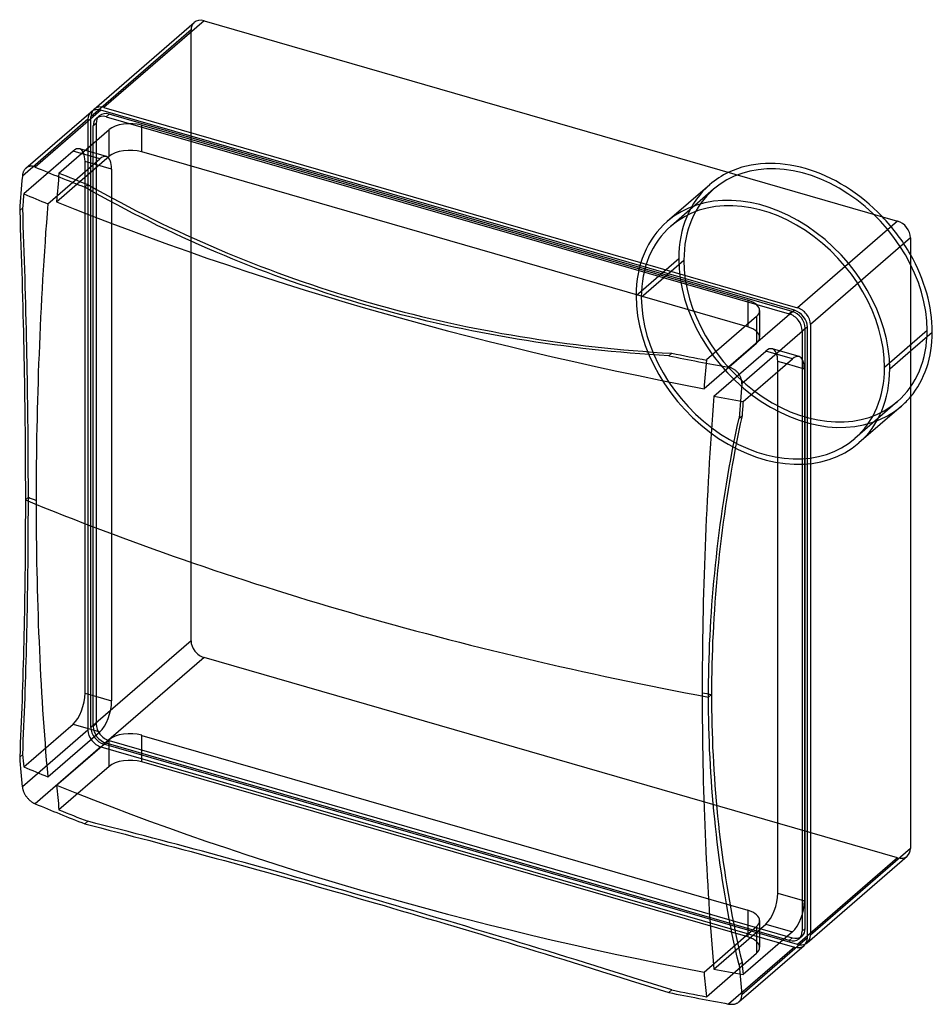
# Model space of a CAD drawing. Header units: millimetres. Extents: x -178 to 128, y -189 to 140.
import ezdxf

# ---------------------------------------------------------------- set-up
doc = ezdxf.new("R2010")
doc.units = ezdxf.units.MM
doc.layers.add('MAIN-1', color=7, linetype='Continuous')
doc.layers.add('MAIN-2', color=7, linetype='Continuous')

msp = doc.modelspace()

# ---------------------------------------------------------------- linework, layer by layer
at = {"layer": 'MAIN-1'}
for p, q in [((-152.82, 110.46), (-119.32, 139.47)), ((-116.05, 140.02), (-149.55, 111.01)), ((-116.05, 140.02), (116.05, 73.02)), ((-175.65, 90.69), (-153.82, 109.59)), ((-150.55, 110.14), (-172.57, 91.07)), ((81.55, 43.14), (-150.55, 110.14)), ((-149.55, 111.01), (82.55, 44.01)), ((-164.6, 89.07), (-147.84, 103.59)), ((-147.84, 94.67), (-147.84, 103.59)), ((-136.91, 96.13), (-136.91, 105.05)), ((-136.91, 105.05), (65.91, 46.5)), ((65.11, 37.81), (-136.91, 96.13)), ((-157.57, 86.24), (-147.84, 94.67)), ((-176.66, 89.07), (-176.71, 88.87)), ((-176.59, 89.27), (-176.66, 89.07)), ((-176.52, 89.46), (-176.59, 89.27)), ((-176.43, 89.64), (-176.52, 89.46)), ((-176.34, 89.82), (-176.43, 89.64)), ((-176.24, 89.99), (-176.34, 89.82)), ((-176.14, 90.15), (-176.24, 89.99)), ((-176.02, 90.3), (-176.14, 90.15)), ((-175.9, 90.44), (-176.02, 90.3)), ((-175.78, 90.57), (-175.9, 90.44)), ((-175.65, 90.69), (-175.78, 90.57)), ((-175.51, 90.8), (-175.65, 90.69)), ((-175.37, 90.9), (-175.51, 90.8)), ((-175.22, 90.99), (-175.37, 90.9)), ((-175.07, 91.07), (-175.22, 90.99)), ((-174.91, 91.14), (-175.07, 91.07)), ((-174.75, 91.21), (-174.91, 91.14)), ((-174.58, 91.26), (-174.75, 91.21)), ((-174.4, 91.3), (-174.58, 91.26)), ((-174.22, 91.32), (-174.4, 91.3)), ((-174.04, 91.34), (-174.22, 91.32)), ((-173.86, 91.34), (-174.04, 91.34)), ((-173.67, 91.34), (-173.86, 91.34)), ((-173.49, 91.32), (-173.67, 91.34)), ((-173.3, 91.29), (-173.49, 91.32)), ((-173.12, 91.25), (-173.3, 91.29)), ((-172.93, 91.2), (-173.12, 91.25)), ((-172.75, 91.14), (-172.93, 91.2)), ((-172.57, 91.07), (-172.75, 91.14)), ((-176.83, 88.25), (-176.85, 88.03)), ((-176.8, 88.46), (-176.83, 88.25)), ((-176.76, 88.66), (-176.8, 88.46)), ((-176.71, 88.87), (-176.76, 88.66)), ((-155.93, 84.34), (-154.93, 85.2)), ((-153.25, 82.82), (-155.93, 84.34)), ((-154.93, 85.2), (-152.25, 83.69)), ((-150.56, 81.33), (-153.25, 82.82)), ((-152.25, 83.69), (-149.56, 82.2)), ((-147.87, 79.86), (-150.56, 81.33)), ((-149.56, 82.2), (-146.86, 80.73)), ((-145.16, 78.41), (-147.87, 79.86)), ((-146.86, 80.73), (-144.16, 79.28)), ((-144.16, 79.28), (-141.44, 77.84)), ((-177.74, 76.52), (-177.63, 73.56)), ((-142.44, 76.98), (-145.16, 78.41)), ((-139.71, 75.57), (-142.44, 76.98)), ((-141.44, 77.84), (-138.71, 76.43)), ((-138.71, 76.43), (-135.97, 75.04)), ((-177.63, 73.56), (-177.53, 70.61)), ((-136.98, 74.18), (-139.71, 75.57)), ((-134.23, 72.81), (-136.98, 74.18)), ((-135.97, 75.04), (-133.23, 73.67)), ((-131.48, 71.46), (-134.23, 72.81)), ((-133.23, 73.67), (-130.48, 72.33)), ((116.05, 73.02), (82.55, 44.01)), ((-177.53, 70.61), (-177.42, 67.66)), ((-128.72, 70.13), (-131.48, 71.46)), ((-130.48, 72.33), (-127.72, 71)), ((-125.95, 68.83), (-128.72, 70.13)), ((-127.72, 71), (-124.95, 69.69)), ((-124.95, 69.69), (-122.17, 68.41)), ((-177.42, 67.66), (-177.32, 64.73)), ((-123.18, 67.54), (-125.95, 68.83)), ((-120.4, 66.28), (-123.18, 67.54)), ((-122.17, 68.41), (-119.39, 67.14)), ((-117.62, 65.04), (-120.4, 66.28)), ((-119.39, 67.14), (-116.61, 65.9)), ((-116.61, 65.9), (-113.82, 64.68)), ((120.38, 67.44), (86.88, 38.43)), ((120.38, 67.44), (120.38, -136.94)), ((-177.32, 64.73), (-177.23, 61.8)), ((-114.83, 63.82), (-117.62, 65.04)), ((-112.03, 62.62), (-114.83, 63.82)), ((-113.82, 64.68), (-111.02, 63.48)), ((-109.23, 61.44), (-112.03, 62.62)), ((-111.02, 63.48), (-108.22, 62.3)), ((-177.23, 61.8), (-177.14, 58.88)), ((-106.43, 60.29), (-109.23, 61.44)), ((-108.22, 62.3), (-105.42, 61.15)), ((-103.62, 59.15), (-106.43, 60.29)), ((-105.42, 61.15), (-102.61, 60.02)), ((-102.61, 60.02), (-99.8, 58.9)), ((-177.14, 58.88), (-177.05, 55.97)), ((-100.81, 58.04), (-103.62, 59.15)), ((-98, 56.95), (-100.81, 58.04)), ((-99.8, 58.9), (-96.99, 57.81)), ((-95.19, 55.88), (-98, 56.95)), ((-96.99, 57.81), (-94.18, 56.75)), ((-94.18, 56.75), (-91.36, 55.7)), ((-177.05, 55.97), (-176.96, 53.07)), ((-176.96, 53.07), (-176.88, 50.18)), ((-92.37, 54.84), (-95.19, 55.88)), ((-89.56, 53.81), (-92.37, 54.84)), ((-91.36, 55.7), (-88.54, 54.68)), ((-86.74, 52.81), (-89.56, 53.81)), ((-88.54, 54.68), (-85.73, 53.67)), ((-83.92, 51.83), (-86.74, 52.81)), ((-85.73, 53.67), (-82.91, 52.69)), ((-176.88, 50.18), (-176.8, 47.31)), ((-81.11, 50.87), (-83.92, 51.83)), ((-82.91, 52.69), (-80.09, 51.73)), ((-78.29, 49.94), (-81.11, 50.87)), ((-80.09, 51.73), (-77.28, 50.8)), ((-75.48, 49.02), (-78.29, 49.94)), ((-77.28, 50.8), (-74.47, 49.88)), ((-74.47, 49.88), (-71.66, 48.99)), ((-176.8, 47.31), (-176.72, 44.44)), ((-72.66, 48.13), (-75.48, 49.02)), ((-69.85, 47.25), (-72.66, 48.13)), ((-71.66, 48.99), (-68.85, 48.12)), ((-67.05, 46.4), (-69.85, 47.25)), ((-68.85, 48.12), (-66.04, 47.27)), ((-64.25, 45.57), (-67.05, 46.4)), ((-66.04, 47.27), (-63.24, 46.44)), ((-63.24, 46.44), (-60.45, 45.63)), ((65.91, 46.5), (65.91, 38.5)), ((-176.72, 44.44), (-176.65, 41.59)), ((-61.44, 44.76), (-64.25, 45.57)), ((-58.63, 43.97), (-61.44, 44.76)), ((-60.45, 45.63), (-57.63, 44.84)), ((-55.79, 43.19), (-58.63, 43.97)), ((-57.63, 44.84), (-54.79, 44.06)), ((-52.93, 42.43), (-55.79, 43.19)), ((-54.79, 44.06), (-51.94, 43.3)), ((-51.94, 43.3), (-49.07, 42.55)), ((81.55, 43.14), (59.52, 24.07)), ((-176.65, 41.59), (-176.58, 38.74)), ((-50.06, 41.68), (-52.93, 42.43)), ((-47.17, 40.95), (-50.06, 41.68)), ((-49.07, 42.55), (-46.18, 41.82)), ((-44.26, 40.24), (-47.17, 40.95)), ((-46.18, 41.82), (-43.27, 41.1)), ((-41.33, 39.54), (-44.26, 40.24)), ((-43.27, 41.1), (-40.34, 40.41)), ((-38.39, 38.85), (-41.33, 39.54)), ((-40.34, 40.41), (-37.4, 39.72)), ((-37.4, 39.72), (-34.44, 39.06)), ((68.84, 41.04), (52.08, 26.52)), ((-176.58, 38.74), (-176.51, 35.91)), ((-35.43, 38.19), (-38.39, 38.85)), ((-32.45, 37.54), (-35.43, 38.19)), ((-34.44, 39.06), (-31.47, 38.41)), ((-29.46, 36.91), (-32.45, 37.54)), ((-31.47, 38.41), (-28.47, 37.78)), ((-26.46, 36.3), (-29.46, 36.91)), ((-28.47, 37.78), (-25.47, 37.17)), ((-23.43, 35.7), (-26.46, 36.3)), ((-25.47, 37.17), (-22.45, 36.57)), ((-22.45, 36.57), (-19.41, 36)), ((85.88, 37.56), (63.91, 18.53)), ((85.88, -166.82), (85.88, 37.56)), ((86.88, 38.43), (86.88, -165.95)), ((-176.51, 35.91), (-176.44, 33.09)), ((-176.44, 33.09), (-176.38, 30.28)), ((-20.4, 35.13), (-23.43, 35.7)), ((-17.35, 34.57), (-20.4, 35.13)), ((-19.41, 36), (-16.36, 35.44)), ((-14.28, 34.03), (-17.35, 34.57)), ((-16.36, 35.44), (-13.29, 34.9)), ((-11.2, 33.51), (-14.28, 34.03)), ((-13.29, 34.9), (-10.21, 34.38)), ((-8.11, 33.01), (-11.2, 33.51)), ((-10.21, 34.38), (-7.12, 33.88)), ((-5.01, 32.53), (-8.11, 33.01)), ((-7.12, 33.88), (-4.02, 33.4)), ((-4.02, 33.4), (-0.9, 32.94)), ((120.38, 29.54), (127.7, 35.88)), ((-176.38, 30.28), (-176.33, 27.49)), ((-1.89, 32.07), (-5.01, 32.53)), ((1.23, 31.63), (-1.89, 32.07)), ((-0.9, 32.94), (2.23, 32.5)), ((4.37, 31.21), (1.23, 31.63)), ((2.23, 32.5), (5.37, 32.07)), ((7.52, 30.8), (4.37, 31.21)), ((5.37, 32.07), (8.52, 31.67)), ((10.68, 30.42), (7.52, 30.8)), ((8.52, 31.67), (11.68, 31.29)), ((13.85, 30.06), (10.68, 30.42)), ((11.68, 31.29), (14.85, 30.93)), ((17.03, 29.72), (13.85, 30.06)), ((14.85, 30.93), (18.03, 30.59)), ((20.22, 29.4), (17.03, 29.72)), ((18.03, 30.59), (21.22, 30.27)), ((21.22, 30.27), (24.42, 29.97)), ((24.42, 29.97), (27.63, 29.69)), ((27.63, 29.69), (30.85, 29.43)), ((-176.33, 27.49), (-176.27, 24.71)), ((23.42, 29.1), (20.22, 29.4)), ((26.63, 28.82), (23.42, 29.1)), ((29.85, 28.56), (26.63, 28.82)), ((33.07, 28.32), (29.85, 28.56)), ((30.85, 29.43), (34.07, 29.19)), ((36.3, 28.11), (33.07, 28.32)), ((34.07, 29.19), (37.3, 28.97)), ((39.54, 27.91), (36.3, 28.11)), ((37.3, 28.97), (40.54, 28.78)), ((40.54, 28.78), (39.54, 27.91)), ((64.37, 12.61), (80.88, 26.91)), ((-176.27, 24.71), (-176.22, 21.94)), ((59.73, 24.03), (59.52, 24.07)), ((59.93, 23.98), (59.73, 24.03)), ((60.14, 23.92), (59.93, 23.98)), ((60.35, 23.85), (60.14, 23.92)), ((60.55, 23.77), (60.35, 23.85)), ((60.76, 23.68), (60.55, 23.77)), ((60.96, 23.58), (60.76, 23.68)), ((61.16, 23.47), (60.96, 23.58)), ((61.36, 23.35), (61.16, 23.47)), ((61.55, 23.23), (61.36, 23.35)), ((61.73, 23.1), (61.55, 23.23)), ((61.91, 22.96), (61.73, 23.1)), ((84.88, 23.45), (78.88, 25.18)), ((84.88, 23.45), (84.88, -154.43)), ((-176.22, 21.94), (-176.17, 19.19)), ((62.09, 22.81), (61.91, 22.96)), ((62.25, 22.66), (62.09, 22.81)), ((62.41, 22.5), (62.25, 22.66)), ((62.57, 22.34), (62.41, 22.5)), ((62.71, 22.17), (62.57, 22.34)), ((62.84, 22), (62.71, 22.17)), ((62.97, 21.83), (62.84, 22)), ((63.09, 21.64), (62.97, 21.83)), ((63.21, 21.45), (63.09, 21.64)), ((63.32, 21.26), (63.21, 21.45)), ((63.42, 21.06), (63.32, 21.26)), ((63.51, 20.85), (63.42, 21.06)), ((63.6, 20.64), (63.51, 20.85)), ((63.67, 20.43), (63.6, 20.64)), ((63.74, 20.22), (63.67, 20.43)), ((63.79, 20.01), (63.74, 20.22)), ((63.84, 19.79), (63.79, 20.01)), ((63.87, 19.58), (63.84, 19.79)), ((75.96, -151.86), (75.96, 22.65)), ((-176.17, 19.19), (-176.13, 16.45)), ((63.9, 19.36), (63.87, 19.58)), ((63.91, 19.15), (63.9, 19.36)), ((63.92, 18.94), (63.91, 19.15)), ((63.91, 18.53), (63.92, 18.74)), ((63.92, 18.74), (63.92, 18.94)), ((-176.13, 16.45), (-176.09, 13.73)), ((-176.09, 13.73), (-176.05, 11.01)), ((-176.05, 11.01), (-176.01, 8.32)), ((-176.01, 8.32), (-175.98, 5.64)), ((62.43, 4.26), (63.02, 7.02)), ((63.02, 7.02), (64.02, 7.89)), ((64.02, 7.89), (63.43, 5.13)), ((-175.98, 5.64), (-175.95, 2.97)), ((61.86, 1.5), (62.43, 4.26)), ((63.43, 5.13), (62.86, 2.37)), ((-175.95, 2.97), (-175.93, 0.32)), ((-175.93, 0.32), (-175.91, -2.31)), ((61.3, -1.25), (61.86, 1.5)), ((62.86, 2.37), (62.3, -0.39)), ((-175.91, -2.31), (-175.89, -4.93)), ((60.77, -4.01), (61.3, -1.25)), ((61.77, -3.14), (61.25, -5.89)), ((62.3, -0.39), (61.77, -3.14)), ((-175.89, -4.93), (-175.87, -7.53)), ((60.25, -6.76), (60.77, -4.01)), ((61.25, -5.89), (60.75, -8.64)), ((-175.87, -7.53), (-175.86, -10.11)), ((59.27, -12.25), (59.75, -9.5)), ((59.75, -9.5), (60.25, -6.76)), ((60.75, -8.64), (60.27, -11.38)), ((-175.86, -10.11), (-175.85, -12.68)), ((-175.85, -12.68), (-175.84, -15.23)), ((58.8, -14.99), (59.27, -12.25)), ((60.27, -11.38), (59.8, -14.12)), ((-175.84, -15.23), (-175.83, -17.76)), ((58.36, -17.72), (58.8, -14.99)), ((59.8, -14.12), (59.36, -16.86)), ((-175.83, -17.76), (-175.83, -20.28)), ((57.93, -20.45), (58.36, -17.72)), ((58.93, -19.59), (58.51, -22.32)), ((59.36, -16.86), (58.93, -19.59)), ((-175.83, -22.78), (-175.84, -25.29)), ((-175.83, -20.28), (-175.83, -22.78)), ((57.52, -23.18), (57.93, -20.45)), ((58.51, -22.32), (58.12, -25.04)), ((-175.84, -25.29), (-175.85, -27.8)), ((56.75, -28.61), (57.12, -25.9)), ((57.12, -25.9), (57.52, -23.18)), ((58.12, -25.04), (57.74, -27.75)), ((-175.85, -27.8), (-175.86, -30.31)), ((56.39, -31.32), (56.75, -28.61)), ((57.74, -27.75), (57.39, -30.46)), ((-175.87, -32.82), (-175.89, -35.33)), ((-175.86, -30.31), (-175.87, -32.82)), ((56.05, -34.02), (56.39, -31.32)), ((57.39, -30.46), (57.04, -33.17)), ((-175.89, -35.33), (-175.91, -37.84)), ((55.72, -36.72), (56.05, -34.02)), ((56.72, -35.86), (56.41, -38.55)), ((57.04, -33.17), (56.72, -35.86)), ((-175.91, -37.84), (-175.93, -40.35)), ((55.13, -42.09), (55.42, -39.41)), ((55.42, -39.41), (55.72, -36.72)), ((56.41, -38.55), (56.13, -41.23)), ((-175.93, -40.35), (-175.95, -42.86)), ((54.86, -44.76), (55.13, -42.09)), ((56.13, -41.23), (55.85, -43.91)), ((-175.98, -45.36), (-176.01, -47.87)), ((-175.95, -42.86), (-175.98, -45.36)), ((54.6, -47.43), (54.86, -44.76)), ((55.85, -43.91), (55.6, -46.58)), ((-176.01, -47.87), (-176.05, -50.37)), ((54.36, -50.09), (54.6, -47.43)), ((55.36, -49.23), (55.14, -51.88)), ((55.6, -46.58), (55.36, -49.23)), ((-176.05, -50.37), (-176.09, -52.87)), ((54.14, -52.74), (54.36, -50.09)), ((55.14, -51.88), (54.94, -54.52)), ((-176.13, -55.36), (-176.17, -57.85)), ((-176.09, -52.87), (-176.13, -55.36)), ((53.76, -58.01), (53.94, -55.38)), ((53.94, -55.38), (54.14, -52.74)), ((54.94, -54.52), (54.76, -57.16)), ((-176.17, -57.85), (-176.22, -60.34)), ((53.59, -60.63), (53.76, -58.01)), ((54.76, -57.16), (54.59, -59.78)), ((-176.22, -60.34), (-176.27, -62.83)), ((53.44, -63.25), (53.59, -60.63)), ((54.44, -62.39), (54.3, -64.99)), ((54.59, -59.78), (54.44, -62.39)), ((-176.33, -65.3), (-176.38, -67.78)), ((-176.27, -62.83), (-176.33, -65.3)), ((53.18, -68.44), (53.3, -65.85)), ((53.3, -65.85), (53.44, -63.25)), ((54.3, -64.99), (54.18, -67.59)), ((-176.38, -67.78), (-176.44, -70.25)), ((53.08, -71.02), (53.18, -68.44)), ((54.18, -67.59), (54.08, -70.17)), ((-176.44, -70.25), (-176.51, -72.71)), ((52.99, -73.59), (53.08, -71.02)), ((54.08, -70.17), (53.99, -72.74)), ((-176.58, -75.16), (-176.65, -77.61)), ((-176.51, -72.71), (-176.58, -75.16)), ((52.92, -76.15), (52.99, -73.59)), ((53.92, -75.3), (53.87, -77.84)), ((53.99, -72.74), (53.92, -75.3)), ((-176.65, -77.61), (-176.72, -80.06)), ((52.83, -81.24), (52.87, -78.7)), ((52.87, -78.7), (52.92, -76.15)), ((53.87, -77.84), (53.83, -80.38)), ((-176.72, -80.06), (-176.8, -82.49)), ((52.81, -83.76), (52.83, -81.24)), ((53.83, -80.38), (53.81, -82.9)), ((-176.88, -84.92), (-176.96, -87.34)), ((-176.8, -82.49), (-176.88, -84.92)), ((52.8, -86.28), (52.81, -83.76)), ((53.8, -85.41), (52.8, -86.28)), ((53.81, -82.9), (53.8, -85.41)), ((53.8, -85.41), (53.81, -87.92)), ((-176.96, -87.34), (-177.05, -89.75)), ((52.81, -88.78), (52.8, -86.28)), ((52.83, -91.3), (52.81, -88.78)), ((53.81, -87.92), (53.83, -90.43)), ((-177.14, -92.15), (-177.23, -94.55)), ((-177.05, -89.75), (-177.14, -92.15)), ((52.87, -93.82), (52.83, -91.3)), ((53.83, -90.43), (53.87, -92.95)), ((-177.23, -94.55), (-177.32, -96.93)), ((52.92, -96.35), (52.87, -93.82)), ((53.87, -92.95), (53.92, -95.48)), ((53.92, -95.48), (53.99, -98.01)), ((-177.32, -96.93), (-177.42, -99.31)), ((52.99, -98.89), (52.92, -96.35)), ((53.99, -98.01), (54.08, -100.55)), ((-177.53, -101.68), (-177.63, -104.03)), ((-177.42, -99.31), (-177.53, -101.68)), ((53.08, -101.43), (52.99, -98.89)), ((53.18, -103.97), (53.08, -101.43)), ((54.08, -100.55), (54.18, -103.1)), ((-177.63, -104.03), (-177.74, -106.38)), ((53.3, -106.52), (53.18, -103.97)), ((54.18, -103.1), (54.3, -105.65)), ((53.44, -109.08), (53.3, -106.52)), ((54.3, -105.65), (54.44, -108.2)), ((54.44, -108.2), (54.59, -110.76)), ((53.59, -111.63), (53.44, -109.08)), ((53.76, -114.2), (53.59, -111.63)), ((54.59, -110.76), (54.76, -113.32)), ((53.94, -116.76), (53.76, -114.2)), ((54.76, -113.32), (54.94, -115.88)), ((-176.85, -116.35), (-176.83, -116.52)), ((-176.83, -116.52), (-176.8, -116.7)), ((-176.8, -116.7), (-176.77, -116.89)), ((-176.77, -116.89), (-176.72, -117.07)), ((-176.72, -117.07), (-176.67, -117.26)), ((-176.67, -117.26), (-176.61, -117.46)), ((-176.61, -117.46), (-176.55, -117.65)), ((-176.55, -117.65), (-176.47, -117.85)), ((-176.47, -117.85), (-176.39, -118.05)), ((-176.39, -118.05), (-176.3, -118.25)), ((-176.3, -118.25), (-176.2, -118.44)), ((-176.2, -118.44), (-176.1, -118.64)), ((54.14, -119.33), (53.94, -116.76)), ((54.94, -115.88), (55.14, -118.45)), ((55.14, -118.45), (55.36, -121.02)), ((-176.1, -118.64), (-175.99, -118.83)), ((-175.99, -118.83), (-175.87, -119.02)), ((-175.87, -119.02), (-175.75, -119.21)), ((-175.75, -119.21), (-175.63, -119.39)), ((-175.63, -119.39), (-175.5, -119.57)), ((-175.5, -119.57), (-175.37, -119.74)), ((-175.37, -119.74), (-175.23, -119.91)), ((-175.23, -119.91), (-175.09, -120.08)), ((-175.09, -120.08), (-174.94, -120.25)), ((-174.94, -120.25), (-174.79, -120.41)), ((-174.79, -120.41), (-174.63, -120.57)), ((-174.63, -120.57), (-174.46, -120.73)), ((-174.46, -120.73), (-174.3, -120.87)), ((-174.3, -120.87), (-174.13, -121.02)), ((-174.13, -121.02), (-173.96, -121.15)), ((-173.96, -121.15), (-173.78, -121.28)), ((-173.78, -121.28), (-173.61, -121.41)), ((-173.61, -121.41), (-173.43, -121.52)), ((-173.43, -121.52), (-173.26, -121.63)), ((-173.26, -121.63), (-173.08, -121.73)), ((-173.08, -121.73), (-172.91, -121.82)), ((-172.91, -121.82), (-172.74, -121.9)), ((54.36, -121.9), (54.14, -119.33)), ((55.36, -121.02), (55.6, -123.6)), ((-172.74, -121.9), (-172.57, -121.97)), ((54.6, -124.47), (54.36, -121.9)), ((54.86, -127.05), (54.6, -124.47)), ((55.6, -123.6), (55.85, -126.17)), ((55.13, -129.62), (54.86, -127.05)), ((55.85, -126.17), (56.13, -128.75)), ((-155.93, -128.71), (-153.25, -129.39)), ((-153.25, -129.39), (-150.56, -130.07)), ((-150.56, -130.07), (-147.87, -130.77)), ((-147.87, -130.77), (-145.16, -131.47)), ((-145.16, -131.47), (-142.44, -132.17)), ((55.42, -132.2), (55.13, -129.62)), ((56.13, -128.75), (56.41, -131.33)), ((56.41, -131.33), (56.72, -133.91)), ((-142.44, -132.17), (-139.71, -132.88)), ((-139.71, -132.88), (-136.98, -133.59)), ((-136.98, -133.59), (-134.23, -134.31)), ((-134.23, -134.31), (-131.48, -135.04)), ((-131.48, -135.04), (-128.72, -135.77)), ((55.72, -134.78), (55.42, -132.2)), ((56.05, -137.36), (55.72, -134.78)), ((56.72, -133.91), (57.04, -136.48)), ((-128.72, -135.77), (-125.95, -136.5)), ((-125.95, -136.5), (-123.18, -137.24)), ((-123.18, -137.24), (-120.4, -137.98)), ((-120.4, -137.98), (-117.62, -138.73)), ((56.39, -139.94), (56.05, -137.36)), ((57.04, -136.48), (57.39, -139.06)), ((120.38, -136.94), (86.88, -165.95)), ((-117.62, -138.73), (-114.83, -139.48)), ((-114.83, -139.48), (-112.03, -140.24)), ((-112.03, -140.24), (-109.23, -141)), ((-109.23, -141), (-106.43, -141.76)), ((56.75, -142.52), (56.39, -139.94)), ((57.39, -139.06), (57.74, -141.64)), ((57.74, -141.64), (58.12, -144.22)), ((85.82, -168.48), (119.32, -139.47)), ((-106.43, -141.76), (-103.62, -142.53)), ((-103.62, -142.53), (-100.81, -143.31)), ((-100.81, -143.31), (-98, -144.08)), ((-98, -144.08), (-95.19, -144.86)), ((-95.19, -144.86), (-92.37, -145.64)), ((57.12, -145.1), (56.75, -142.52)), ((58.12, -144.22), (58.51, -146.8)), ((-92.37, -145.64), (-89.56, -146.43)), ((-89.56, -146.43), (-86.74, -147.22)), ((-86.74, -147.22), (-83.92, -148.01)), ((-83.92, -148.01), (-81.11, -148.8)), ((57.52, -147.67), (57.12, -145.1)), ((57.93, -150.25), (57.52, -147.67)), ((58.51, -146.8), (58.93, -149.38)), ((-81.11, -148.8), (-78.29, -149.6)), ((-78.29, -149.6), (-75.48, -150.4)), ((-75.48, -150.4), (-72.66, -151.2)), ((-72.66, -151.2), (-69.85, -152)), ((58.36, -152.82), (57.93, -150.25)), ((58.93, -149.38), (59.36, -151.95)), ((-69.85, -152), (-67.05, -152.81)), ((-67.05, -152.81), (-64.25, -153.62)), ((-64.25, -153.62), (-61.44, -154.42)), ((-61.44, -154.42), (-58.63, -155.24)), ((58.8, -155.4), (58.36, -152.82)), ((59.36, -151.95), (59.8, -154.53)), ((59.8, -154.53), (60.27, -157.1)), ((75.96, -151.86), (84.88, -154.43)), ((-58.63, -155.24), (-55.79, -156.06)), ((-55.79, -156.06), (-52.93, -156.9)), ((-52.93, -156.9), (-50.06, -157.74)), ((-50.06, -157.74), (-47.17, -158.58)), ((59.27, -157.97), (58.8, -155.4)), ((59.75, -160.54), (59.27, -157.97)), ((60.27, -157.1), (60.75, -159.67)), ((-47.17, -158.58), (-44.26, -159.44)), ((-44.26, -159.44), (-41.33, -160.3)), ((-41.33, -160.3), (-38.39, -161.18)), ((-38.39, -161.18), (-35.43, -162.05)), ((60.25, -163.1), (59.75, -160.54)), ((60.75, -159.67), (61.25, -162.23)), ((-35.43, -162.05), (-32.45, -162.94)), ((-32.45, -162.94), (-29.46, -163.83)), ((-29.46, -163.83), (-26.46, -164.74)), ((60.77, -165.67), (60.25, -163.1)), ((61.25, -162.23), (61.77, -164.8)), ((62.9, -170.1), (71.96, -162.25)), ((71.96, -162.25), (80.88, -164.83)), ((-26.46, -164.74), (-23.43, -165.64)), ((-23.43, -165.64), (-20.4, -166.56)), ((-20.4, -166.56), (-17.35, -167.48)), ((-17.35, -167.48), (-14.28, -168.41)), ((61.3, -168.22), (60.77, -165.67)), ((61.77, -164.8), (62.3, -167.36)), ((62.3, -167.36), (62.86, -169.91)), ((85.88, -166.82), (63.91, -185.85)), ((80.88, -164.83), (64.37, -179.12)), ((-14.28, -168.41), (-11.2, -169.35)), ((-11.2, -169.35), (-8.11, -170.29)), ((-8.11, -170.29), (-5.01, -171.24)), ((-5.01, -171.24), (-1.89, -172.19)), ((61.86, -170.78), (61.3, -168.22)), ((62.43, -173.33), (61.86, -170.78)), ((62.86, -169.91), (63.43, -172.46)), ((62.99, -188.25), (84.82, -169.35)), ((-1.89, -172.19), (1.23, -173.15)), ((1.23, -173.15), (4.37, -174.12)), ((4.37, -174.12), (7.52, -175.1)), ((63.02, -175.88), (62.43, -173.33)), ((63.43, -172.46), (64.02, -175.01)), ((7.52, -175.1), (10.68, -176.08)), ((10.68, -176.08), (13.85, -177.06)), ((13.85, -177.06), (17.03, -178.05)), ((64.02, -175.01), (63.02, -175.88)), ((17.03, -178.05), (20.22, -179.05)), ((20.22, -179.05), (23.42, -180.05)), ((23.42, -180.05), (26.63, -181.06)), ((26.63, -181.06), (29.85, -182.07)), ((29.85, -182.07), (33.07, -183.09)), ((33.07, -183.09), (36.3, -184.11)), ((36.3, -184.11), (39.54, -185.13)), ((63.35, -187.88), (63.46, -187.73)), ((63.46, -187.73), (63.55, -187.58)), ((63.55, -187.58), (63.63, -187.43)), ((63.63, -187.43), (63.71, -187.27)), ((63.71, -187.27), (63.77, -187.1)), ((63.77, -187.1), (63.82, -186.93)), ((63.82, -186.93), (63.86, -186.75)), ((63.86, -186.75), (63.89, -186.57)), ((63.89, -186.57), (63.91, -186.39)), ((63.92, -186.03), (63.91, -185.85)), ((63.91, -186.39), (63.92, -186.21)), ((63.92, -186.21), (63.92, -186.03)), ((59.52, -188.97), (59.74, -189.01)), ((59.74, -189.01), (59.96, -189.04)), ((59.96, -189.04), (60.18, -189.06)), ((60.18, -189.06), (60.4, -189.07)), ((60.4, -189.07), (60.62, -189.07)), ((60.62, -189.07), (60.84, -189.06)), ((60.84, -189.06), (61.05, -189.04)), ((61.05, -189.04), (61.26, -189.01)), ((61.26, -189.01), (61.47, -188.98)), ((61.47, -188.98), (61.67, -188.93)), ((61.67, -188.93), (61.86, -188.87)), ((61.86, -188.87), (62.05, -188.81)), ((62.05, -188.81), (62.22, -188.73)), ((62.22, -188.73), (62.39, -188.65)), ((62.39, -188.65), (62.56, -188.56)), ((62.56, -188.56), (62.71, -188.47)), ((62.71, -188.47), (62.85, -188.37)), ((62.85, -188.37), (62.99, -188.26)), ((62.99, -188.26), (63.12, -188.14)), ((63.12, -188.14), (63.24, -188.01)), ((63.24, -188.01), (63.35, -187.88))]:
    msp.add_line(p, q, dxfattribs=at)
for centre, major_axis, ratio, start_param, end_param in [((-116.05, 135.69), (-3.27, 3.78), 0.75, -0.857072, 0.000079), ((-150.55, 105.81), (-3.27, 3.78), 0.75, -0.857072, 0.000079), ((-149.55, 106.68), (3.27, -3.78), 0.75, -3.141514, -2.964281), ((-149.55, 106.68), (3.27, -3.78), 0.75, 2.284521, 3.141672), ((-140.91, 101.59), (-8, 0), 0.5, -2.094395, -0.523599), ((-140.91, 92.67), (-8, 0), 0.5, -2.094395, -0.523599), ((85.26, 48.13), (32.08, -37.04), 0.75, 1.634247, 2.934794), ((333, 394.91), (-790.49, 0), 0.5, 0.876859, 0.903943), ((334, 395.77), (-790.49, 0), 0.5, 0.888273, 0.903943), ((212.62, 323.14), (-218.51, -756.92), 0.433013, -1.133138, -1.117235), ((116.05, 68.69), (-3.27, 3.78), 0.75, -2.427868, -0.857072), ((85.26, 48.13), (32.08, -37.04), 0.75, 0.713724, 1.309952), ((61.91, 43.04), (-8, 0), 0.5, 3.141499, 4.18879), ((61.91, 43.04), (-8, 0), 0.5, 2.617994, 3.141499), ((81.55, 38.81), (-3.27, 3.78), 0.75, -2.427868, -0.857072), ((82.55, 39.68), (3.27, -3.78), 0.75, 0.713724, 2.284521), ((85.26, 48.13), (32.08, -37.04), 0.75, 0.117472, 0.713724), ((333, 394.91), (-790.49, 0), 0.5, 1.190452, 1.217536), ((334, 395.77), (-790.49, 0), 0.5, 1.190452, 1.206122), ((80.88, 19.98), (2.22, 7.69), 0.433013, 0.000007, 0.588003), ((80.88, 19.98), (2.22, 7.69), 0.433013, -0.982794, 0.000007), ((453.38, 253.64), (218.51, 756.92), 0.433013, 2.008455, 2.024358), ((454.38, 254.5), (218.51, 756.92), 0.433013, 2.01782, 2.024358), ((333, 288.39), (-800, 0), 0.5, 0.88144, 1.047198), ((333, 288.39), (-800, 0), 0.5, 1.047198, 1.212956), ((212.62, 323.14), (-218.51, -756.92), 0.433013, -0.848353, -0.83245), ((333, 181.87), (790.49, 0), 0.5, -2.264733, -2.237649), ((116.05, -135.69), (-3.27, 3.78), 0.75, -3.141514, -2.427868), ((71.96, -155.32), (2.22, 7.69), 0.433013, -2.55359, -0.982794), ((80.88, -157.9), (2.22, 7.69), 0.433013, -2.55359, -0.982794), ((81.55, -165.57), (-3.27, 3.78), 0.75, -3.141514, -2.427868), ((82.55, -164.7), (3.27, -3.78), 0.75, 0.000079, 0.713724), ((82.55, -164.7), (3.27, -3.78), 0.75, -0.177311, 0.000079), ((453.38, 253.64), (218.51, 756.92), 0.433013, 2.29324, 2.309143), ((454.38, 254.5), (218.51, 756.92), 0.433013, 2.29324, 2.299778), ((333, 181.87), (790.49, 0), 0.5, -1.951141, -1.924057)]:
    msp.add_ellipse(centre, major_axis=major_axis, ratio=ratio, start_param=start_param, end_param=end_param, dxfattribs=at)
at = {"layer": 'MAIN-2'}
for p, q in [((-120.38, 136.94), (-153.88, 107.93)), ((-120.38, -67.44), (-120.38, 136.94)), ((-147.82, 108.78), (-148.82, 107.91)), ((80.82, 42.78), (-147.82, 108.78)), ((-154.88, 107.06), (-176.85, 88.03)), ((-154.88, 107.06), (-154.88, -97.32)), ((-153.88, -96.45), (-153.88, 107.93)), ((-152.15, 105.7), (-153.15, 104.83)), ((-152.15, 105.7), (-152.15, -95.22)), ((-152.09, 107.36), (-151.09, 108.23)), ((-148.82, 107.91), (79.82, 41.91)), ((-153.15, -96.09), (-153.15, 104.83)), ((-159.88, 96.41), (-176.39, 82.11)), ((-150.96, 93.84), (-159.88, 96.41)), ((-148.74, 94.59), (-157.66, 97.17)), ((-168.35, 78.78), (-150.96, 93.84)), ((-146.96, 90.37), (-155.88, 92.95)), ((-155.88, -84.93), (-155.88, 92.95)), ((-146.96, 90.37), (-146.96, -87.51)), ((-165.38, 79.48), (-157.57, 86.24)), ((53.19, 85.17), (38.94, 72.83)), ((54.5, 83.66), (40.25, 71.32)), ((-176.74, 77.39), (-177.74, 76.52)), ((-176.63, 74.43), (-176.74, 77.39)), ((-176.53, 71.47), (-176.63, 74.43)), ((-176.42, 68.53), (-176.53, 71.47)), ((-176.32, 65.59), (-176.42, 68.53)), ((-176.23, 62.66), (-176.32, 65.59)), ((-176.14, 59.74), (-176.23, 62.66)), ((-176.05, 56.83), (-176.14, 59.74)), ((42.83, 60.38), (28.58, 48.04)), ((30.31, 47.54), (44.56, 59.88)), ((-175.96, 53.93), (-176.05, 56.83)), ((-175.88, 51.04), (-175.96, 53.93)), ((-175.8, 48.17), (-175.88, 51.04)), ((-175.72, 45.3), (-175.8, 48.17)), ((-175.65, 42.44), (-175.72, 45.3)), ((69.91, 43.04), (69.91, 34.12)), ((-175.58, 39.6), (-175.65, 42.44)), ((-175.51, 36.77), (-175.58, 39.6)), ((68.84, 41.04), (68.84, 32.12)), ((80.82, 42.78), (79.82, 41.91)), ((-175.44, 33.95), (-175.51, 36.77)), ((65.91, 37.58), (65.11, 37.81)), ((65.91, 38.5), (65.91, 37.58)), ((85.15, 37.2), (84.15, 36.33)), ((84.15, 36.33), (84.15, -164.59)), ((85.15, -163.72), (85.15, 37.2)), ((125.97, 36.38), (111.72, 24.04)), ((-175.38, 31.14), (-175.44, 33.95)), ((-175.33, 28.35), (-175.38, 31.14)), ((51.3, 16.93), (68.84, 32.12)), ((83.1, 27.67), (74.18, 30.24)), ((-175.27, 25.56), (-175.33, 28.35)), ((54.57, 14.43), (71.96, 29.49)), ((80.88, 26.91), (71.96, 29.49)), ((113.45, 23.54), (120.38, 29.54)), ((-175.22, 22.8), (-175.27, 25.56)), ((78.88, 25.18), (75.96, 26.02)), ((75.96, 22.65), (75.96, 26.02)), ((-175.17, 20.04), (-175.22, 22.8)), ((-175.13, 17.3), (-175.17, 20.04)), ((-175.09, 14.58), (-175.13, 17.3)), ((-175.05, 11.87), (-175.09, 14.58)), ((-175.01, 9.17), (-175.05, 11.87)), ((116.03, 12.6), (101.78, 0.26)), ((117.34, 11.09), (103.09, -1.25)), ((-174.98, 6.49), (-175.01, 9.17)), ((-174.95, 3.83), (-174.98, 6.49)), ((-174.93, 1.18), (-174.95, 3.83)), ((-174.91, -1.45), (-174.93, 1.18)), ((-174.89, -4.07), (-174.91, -1.45)), ((-174.87, -6.67), (-174.89, -4.07)), ((-174.86, -9.25), (-174.87, -6.67)), ((-174.85, -11.82), (-174.86, -9.25)), ((-174.84, -14.37), (-174.85, -11.82)), ((-174.83, -16.9), (-174.84, -14.37)), ((-174.83, -19.41), (-175.83, -20.28)), ((-174.83, -19.41), (-174.83, -16.9)), ((-174.83, -21.91), (-174.83, -19.41)), ((-174.84, -24.42), (-174.83, -21.91)), ((-174.85, -26.93), (-174.84, -24.42)), ((-174.87, -31.95), (-174.86, -29.44)), ((-174.86, -29.44), (-174.85, -26.93)), ((-174.89, -34.46), (-174.87, -31.95)), ((-174.91, -36.96), (-174.89, -34.46)), ((-174.95, -41.98), (-174.93, -39.47)), ((-174.93, -39.47), (-174.91, -36.96)), ((-174.98, -44.49), (-174.95, -41.98)), ((-175.01, -46.99), (-174.98, -44.49)), ((-175.05, -49.49), (-175.01, -46.99)), ((-175.13, -54.49), (-175.09, -51.99)), ((-175.09, -51.99), (-175.05, -49.49)), ((-175.17, -56.98), (-175.13, -54.49)), ((-175.22, -59.47), (-175.17, -56.98)), ((-175.33, -64.43), (-175.27, -61.95)), ((-175.27, -61.95), (-175.22, -59.47)), ((-175.38, -66.9), (-175.33, -64.43)), ((-175.44, -69.37), (-175.38, -66.9)), ((-120.38, -67.44), (-153.88, -96.45)), ((-175.58, -74.29), (-175.51, -71.83)), ((-175.51, -71.83), (-175.44, -69.37)), ((-175.65, -76.74), (-175.58, -74.29)), ((-116.05, -73.02), (-149.55, -102.03)), ((116.05, -140.02), (-116.05, -73.02)), ((-175.72, -79.18), (-175.65, -76.74)), ((-175.88, -84.05), (-175.8, -81.62)), ((-175.8, -81.62), (-175.72, -79.18)), ((-175.96, -86.47), (-175.88, -84.05)), ((-155.88, -84.93), (-146.96, -87.51)), ((-176.14, -91.29), (-176.05, -88.88)), ((-176.05, -88.88), (-175.96, -86.47)), ((-176.23, -93.68), (-176.14, -91.29)), ((-176.39, -109.62), (-159.88, -95.33)), ((-176.32, -96.07), (-176.23, -93.68)), ((-159.88, -95.33), (-150.96, -97.9)), ((-152.15, -95.22), (-153.15, -96.09)), ((-154.88, -97.32), (-176.85, -116.35)), ((-176.53, -100.81), (-176.42, -98.44)), ((-176.42, -98.44), (-176.32, -96.07)), ((-168.35, -112.96), (-150.96, -97.9)), ((-176.63, -103.17), (-176.53, -100.81)), ((-165.38, -115.72), (-147.84, -100.53)), ((82.55, -169.03), (-149.55, -102.03)), ((-147.82, -100.8), (-148.82, -101.67)), ((79.82, -167.67), (-148.82, -101.67)), ((-147.84, -109.45), (-147.84, -100.53)), ((-147.82, -100.8), (80.82, -166.8)), ((-136.91, -107.99), (-136.91, -99.07)), ((-136.91, -99.07), (65.91, -157.62)), ((-176.74, -105.51), (-176.63, -103.17)), ((-150.55, -102.9), (-172.57, -121.97)), ((-150.55, -102.9), (81.55, -169.9)), ((-177.74, -106.38), (-176.74, -105.51)), ((65.91, -166.54), (-136.91, -107.99)), ((-147.84, -109.45), (-164.6, -123.97)), ((-154.93, -127.84), (-155.93, -128.71)), ((-152.25, -128.52), (-154.93, -127.84)), ((-149.56, -129.21), (-152.25, -128.52)), ((-146.86, -129.9), (-149.56, -129.21)), ((-144.16, -130.6), (-146.86, -129.9)), ((-141.44, -131.3), (-144.16, -130.6)), ((-138.71, -132.01), (-141.44, -131.3)), ((-135.97, -132.73), (-138.71, -132.01)), ((-133.23, -133.45), (-135.97, -132.73)), ((-130.48, -134.17), (-133.23, -133.45)), ((-127.72, -134.9), (-130.48, -134.17)), ((-124.95, -135.64), (-127.72, -134.9)), ((-122.17, -136.37), (-124.95, -135.64)), ((-119.39, -137.12), (-122.17, -136.37)), ((-116.61, -137.87), (-119.39, -137.12)), ((-113.82, -138.62), (-116.61, -137.87)), ((-111.02, -139.38), (-113.82, -138.62)), ((-108.22, -140.14), (-111.02, -139.38)), ((-105.42, -140.9), (-108.22, -140.14)), ((-102.61, -141.67), (-105.42, -140.9)), ((116.05, -140.02), (82.55, -169.03)), ((-99.8, -142.44), (-102.61, -141.67)), ((-96.99, -143.22), (-99.8, -142.44)), ((-94.18, -144), (-96.99, -143.22)), ((-91.36, -144.78), (-94.18, -144)), ((-88.54, -145.57), (-91.36, -144.78)), ((-85.73, -146.36), (-88.54, -145.57)), ((-82.91, -147.15), (-85.73, -146.36)), ((-80.09, -147.94), (-82.91, -147.15)), ((-77.28, -148.74), (-80.09, -147.94)), ((-74.47, -149.54), (-77.28, -148.74)), ((-71.66, -150.34), (-74.47, -149.54)), ((-68.85, -151.14), (-71.66, -150.34)), ((-66.04, -151.94), (-68.85, -151.14)), ((-63.24, -152.75), (-66.04, -151.94)), ((-60.45, -153.56), (-63.24, -152.75)), ((-57.63, -154.37), (-60.45, -153.56)), ((-54.79, -155.2), (-57.63, -154.37)), ((-51.94, -156.03), (-54.79, -155.2)), ((-49.07, -156.87), (-51.94, -156.03)), ((-46.18, -157.72), (-49.07, -156.87)), ((-43.27, -158.57), (-46.18, -157.72)), ((65.91, -157.62), (65.91, -166.54)), ((-40.34, -159.43), (-43.27, -158.57)), ((-37.4, -160.31), (-40.34, -159.43)), ((-34.44, -161.18), (-37.4, -160.31)), ((-31.47, -162.07), (-34.44, -161.18)), ((69.91, -161.08), (69.91, -170)), ((-28.47, -162.96), (-31.47, -162.07)), ((-25.47, -163.87), (-28.47, -162.96)), ((-22.45, -164.77), (-25.47, -163.87)), ((51.3, -178.27), (68.84, -163.08)), ((68.84, -163.08), (68.84, -172)), ((85.15, -163.72), (84.15, -164.59)), ((-19.41, -165.69), (-22.45, -164.77)), ((-16.36, -166.61), (-19.41, -165.69)), ((-13.29, -167.54), (-16.36, -166.61)), ((-10.21, -168.48), (-13.29, -167.54)), ((80.82, -166.8), (79.82, -167.67)), ((83.09, -167.12), (84.09, -166.25)), ((-7.12, -169.42), (-10.21, -168.48)), ((-4.02, -170.37), (-7.12, -169.42)), ((-0.9, -171.32), (-4.02, -170.37)), ((54.57, -177.31), (62.9, -170.1)), ((81.55, -169.9), (59.52, -188.97)), ((2.23, -172.29), (-0.9, -171.32)), ((5.37, -173.25), (2.23, -172.29)), ((8.52, -174.23), (5.37, -173.25)), ((11.68, -175.21), (8.52, -174.23)), ((52.08, -186.52), (68.84, -172)), ((14.85, -176.19), (11.68, -175.21)), ((18.03, -177.18), (14.85, -176.19)), ((21.22, -178.18), (18.03, -177.18)), ((24.42, -179.18), (21.22, -178.18)), ((27.63, -180.19), (24.42, -179.18)), ((30.85, -181.2), (27.63, -180.19)), ((34.07, -182.22), (30.85, -181.2)), ((37.3, -183.24), (34.07, -182.22)), ((40.54, -184.27), (37.3, -183.24)), ((39.54, -185.13), (40.54, -184.27))]:
    msp.add_line(p, q, dxfattribs=at)
for centre, major_axis, ratio, start_param, end_param in [((-116.05, 135.69), (-3.27, 3.78), 0.75, 0.000079, 0.713724), ((-150.55, 105.81), (-3.27, 3.78), 0.75, 0.000079, 0.713724), ((-149.55, 106.68), (3.27, -3.78), 0.75, -2.964281, -2.427868), ((-147.82, 104.45), (-3.27, 3.78), 0.75, -0.857072, 0.000079), ((-148.82, 103.58), (3.27, -3.78), 0.75, -3.141514, -2.427868), ((-147.82, 104.45), (-3.27, 3.78), 0.75, 0.000079, 0.713724), ((-148.82, 103.58), (3.27, -3.78), 0.75, 2.284521, 3.141672), ((-159.88, 89.48), (-2.22, -7.69), 0.433013, -3.141586, -2.55359), ((-159.88, 89.48), (-2.22, -7.69), 0.433013, 2.158799, 3.141599), ((-150.96, 86.91), (-2.22, -7.69), 0.433013, -3.141586, -2.55359), ((-150.96, 86.91), (-2.22, -7.69), 0.433013, 2.158799, 3.141599), ((85.26, 48.13), (-30.77, 35.53), 0.75, -2.427868, -0.000014), ((225.66, 320.53), (-219.15, -759.16), 0.433013, -1.139094, -1.125911), ((85.26, 48.13), (32.08, -37.04), 0.75, 2.934794, 3.141578), ((71.01, 35.79), (-32.08, 37.04), 0.75, -2.427868, -0.000014), ((85.26, 48.13), (32.08, -37.04), 0.75, 3.141578, 3.855317), ((85.26, 48.13), (-30.77, 35.53), 0.75, -0.000014, 0.713724), ((213.62, 324), (-218.51, -756.92), 0.433013, -1.123772, -1.117235), ((334, 385.12), (-792.3, 0), 0.5, 0.870847, 0.884037), ((334, 386.85), (792.02, 0), 0.5, -2.25301, -1.935781), ((71.01, 35.79), (-30.77, 35.53), 0.75, -2.427868, -0.000014), ((222.54, 321.43), (218.99, 758.6), 0.433013, 2.018134, 2.158799), ((71.01, 35.79), (-32.08, 37.04), 0.75, -0.000014, 0.713724), ((85.26, 48.13), (32.08, -37.04), 0.75, 1.309952, 1.634247), ((71.01, 35.79), (-30.77, 35.53), 0.75, -0.000014, 0.713724), ((85.26, 48.13), (32.08, -37.04), 0.75, -2.427868, -0.000014), ((85.26, 48.13), (-30.77, 35.53), 0.75, 0.713724, 3.141578), ((71.01, 35.79), (-32.08, 37.04), 0.75, 0.713724, 3.141578), ((71.01, 35.79), (-30.77, 35.53), 0.75, 0.713724, 3.141578), ((79.82, 37.58), (3.27, -3.78), 0.75, 0.713724, 2.284521), ((80.82, 38.45), (-3.27, 3.78), 0.75, -2.427868, -0.857072), ((61.91, 34.12), (-8, 0), 0.5, 3.141499, 4.18879), ((85.26, 48.13), (-30.77, 35.53), 0.75, 3.141578, 3.855317), ((61.91, 34.12), (-8, 0), 0.5, 2.617994, 3.141499), ((71.96, 22.56), (2.22, 7.69), 0.433013, 0.000007, 0.588003), ((71.96, 22.56), (2.22, 7.69), 0.433013, -0.982794, 0.000007), ((442.34, 257.98), (219.15, 759.16), 0.433013, 2.002498, 2.015681), ((71.01, 35.79), (-30.77, 35.53), 0.75, 3.141578, 3.855317), ((71.01, 35.79), (-32.08, 37.04), 0.75, 3.141578, 3.855317), ((445.46, 257.08), (-218.99, -758.6), 0.433013, -1.123458, -0.982794), ((334, 385.12), (-792.3, 0), 0.5, 1.210358, 1.223548), ((85.26, 48.13), (32.08, -37.04), 0.75, -0.000014, 0.117472), ((334, 289.25), (800, 0), 0.5, -2.260153, -2.255972), ((222.54, 321.43), (218.99, 758.6), 0.433013, 2.158799, 2.299463), ((-116.05, -68.69), (-3.27, 3.78), 0.75, 0.713724, 2.284521), ((-159.88, -88.4), (-2.22, -7.69), 0.433013, 0.588003, 2.158799), ((445.46, 257.08), (-218.99, -758.6), 0.433013, -0.982794, -0.842129), ((334, 289.25), (-800, 0), 0.5, 1.208775, 1.212956), ((-150.96, -90.97), (-2.22, -7.69), 0.433013, 0.588003, 2.158799), ((-147.82, -96.47), (-3.27, 3.78), 0.75, 0.713724, 2.284521), ((-150.55, -98.57), (-3.27, 3.78), 0.75, 0.713724, 2.284521), ((-149.55, -97.7), (3.27, -3.78), 0.75, -2.427868, -0.857072), ((-148.82, -97.34), (3.27, -3.78), 0.75, -2.427868, -0.857072), ((-140.91, -102.53), (8, 0), 0.5, 1.047198, 2.617994), ((213.62, 324), (-218.51, -756.92), 0.433013, -0.848353, -0.841815), ((-140.91, -111.45), (8, 0), 0.5, 1.047198, 2.617994), ((334, 193.38), (792.3, 0), 0.5, -2.270745, -2.257556), ((225.66, 320.53), (-219.15, -759.16), 0.433013, -0.839676, -0.826493), ((334, 191.65), (-792.02, 0), 0.5, 0.888583, 1.205812), ((334, 182.73), (790.49, 0), 0.5, -2.25332, -2.237649), ((116.05, -135.69), (-3.27, 3.78), 0.75, 2.284521, 3.141672), ((61.91, -161.08), (8, 0), 0.5, -0.000094, 1.047198), ((61.91, -161.08), (8, 0), 0.5, -0.523599, -0.000094), ((79.82, -163.34), (3.27, -3.78), 0.75, 0.000079, 0.713724), ((80.82, -162.47), (-3.27, 3.78), 0.75, -3.141514, -2.427868), ((61.91, -170), (8, 0), 0.5, -0.000094, 1.047198), ((79.82, -163.34), (3.27, -3.78), 0.75, -0.857072, 0.000079), ((80.82, -162.47), (-3.27, 3.78), 0.75, 2.284521, 3.141672), ((61.91, -170), (8, 0), 0.5, -0.523599, -0.000094), ((81.55, -165.57), (-3.27, 3.78), 0.75, 2.284521, 3.141672), ((82.55, -164.7), (3.27, -3.78), 0.75, -0.857072, -0.177311), ((334, 193.38), (792.3, 0), 0.5, -1.931234, -1.918045), ((442.34, 257.98), (219.15, 759.16), 0.433013, 2.301917, 2.3151), ((334, 182.73), (790.49, 0), 0.5, -1.951141, -1.93547)]:
    msp.add_ellipse(centre, major_axis=major_axis, ratio=ratio, start_param=start_param, end_param=end_param, dxfattribs=at)

doc.saveas('drawing.dxf')
